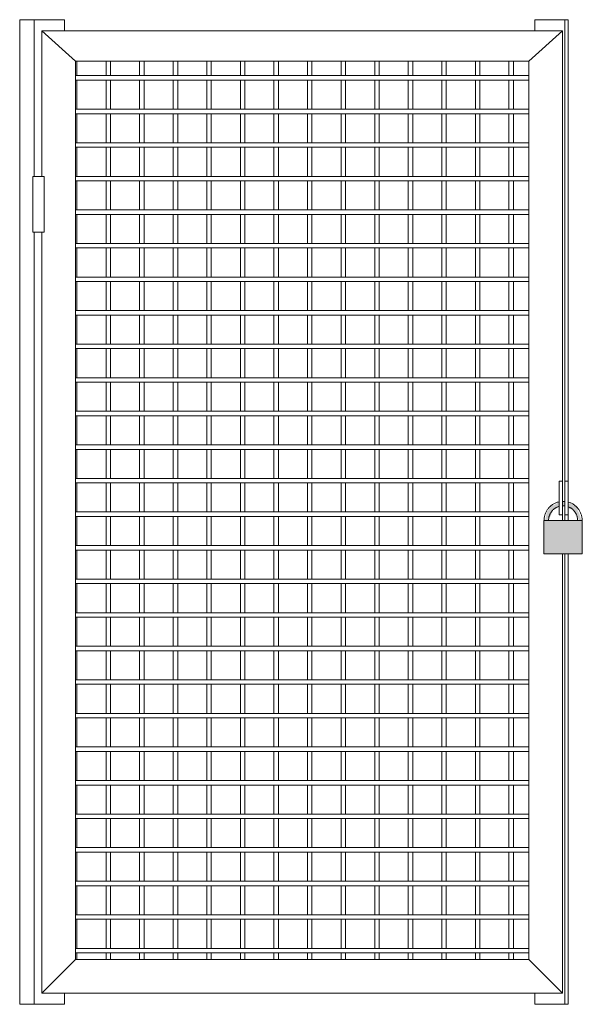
# Model space of a CAD drawing. Header units: metres. Extents: x -7.1 to 16.5, y -17.8 to 3.5.
# Tile 12 of 13: x 15.031 to 15.533, y 0.03 to 0.91. Entities that reach past the tile are written whole.
import ezdxf

# ---------------------------------------------------------------- set-up
doc = ezdxf.new("R2010")
doc.units = ezdxf.units.M
doc.layers.add('A-DOOR', color=7, linetype='Continuous', lineweight=5)

# ---------------------------------------------------------------- blocks, each defined once
blk = doc.blocks.new('PORTINHOLA PARA_1971258-P30')
at = {"layer": 'A-DOOR', "true_color": 0x7f7f7f}
h = blk.add_hatch(color=8, dxfattribs=at)
h.paths.add_polyline_path([(6.64356, 0.4625), (6.6458, 0.4625), (6.64607, 0.4625), (6.65038, 0.4719), (6.65544, 0.47455), (6.65544, 0.47837), (6.65402, 0.47811), (6.65098, 0.47615), (6.64705, 0.47452), (6.64705, 0.47308), (6.64454, 0.4702), (6.64307, 0.4625), (6.64356, 0.4625)])
h.paths.add_polyline_path([(6.67549, 0.4625), (6.67309, 0.4697), (6.67272, 0.46972), (6.67098, 0.47457), (6.66825, 0.47577), (6.66656, 0.47704), (6.66369, 0.47788), (6.66414, 0.4734), (6.66827, 0.47169), (6.66875, 0.47114), (6.67063, 0.46597), (6.67207, 0.4625), (6.67215, 0.46597), (6.6732, 0.4625), (6.67507, 0.4625)])
h.paths.add_polyline_path([(6.66069, 0.47483), (6.66035, 0.47895), (6.65844, 0.47921), (6.65852, 0.47527), (6.65907, 0.4755), (6.66035, 0.47497)])
at = {"layer": 'A-DOOR', "true_color": 0xffd600}
blk.add_hatch(color=40, dxfattribs=at).paths.add_polyline_path([(6.65844, 0.4325), (6.67622, 0.4325), (6.67607, 0.4625), (6.64199, 0.4625), (6.64199, 0.4325), (6.64464, 0.4325)])
at = {"layer": 'A-DOOR'}
for p, q in [((6.17359, 0.91), (6.18659, 0.91)), ((6.17359, 0.03), (6.17359, 0.91)), ((6.18659, 0.91), (6.21359, 0.91)), ((6.18659, 0.77), (6.18659, 0.91)), ((6.21359, 0.9), (6.21359, 0.91)), ((6.63369, 0.91), (6.66069, 0.91)), ((6.63369, 0.9), (6.63369, 0.91)), ((6.66069, 0.91), (6.66369, 0.91)), ((6.66069, 0.4975), (6.66069, 0.91)), ((6.66369, 0.4975), (6.66369, 0.91)), ((6.65844, 0.9), (6.19334, 0.9)), ((6.19334, 0.9), (6.22334, 0.873)), ((6.22334, 0.873), (6.19334, 0.9)), ((6.19334, 0.9), (6.19334, 0.77)), ((6.62844, 0.873), (6.65844, 0.9)), ((6.65844, 0.9), (6.62844, 0.873)), ((6.65844, 0.4975), (6.65844, 0.9)), ((6.22334, 0.873), (6.62844, 0.873)), ((6.22334, 0.07), (6.22334, 0.873)), ((6.22473, 0.85993), (6.22473, 0.87309)), ((6.25073, 0.873), (6.25073, 0.85993)), ((6.25473, 0.85993), (6.25473, 0.873)), ((6.28073, 0.873), (6.28073, 0.85993)), ((6.28473, 0.85993), (6.28473, 0.873)), ((6.31073, 0.873), (6.31073, 0.85993)), ((6.31473, 0.85993), (6.31473, 0.873)), ((6.34073, 0.873), (6.34073, 0.85993)), ((6.34473, 0.85993), (6.34473, 0.873)), ((6.37073, 0.873), (6.37073, 0.85993)), ((6.37473, 0.85993), (6.37473, 0.873)), ((6.40073, 0.873), (6.40073, 0.85973)), ((6.40473, 0.85973), (6.40473, 0.873)), ((6.43073, 0.873), (6.43073, 0.85973)), ((6.43473, 0.85973), (6.43473, 0.873)), ((6.46073, 0.873), (6.46073, 0.85973)), ((6.46473, 0.85985), (6.46473, 0.873)), ((6.49073, 0.873), (6.49073, 0.85986)), ((6.49473, 0.85986), (6.49473, 0.873)), ((6.52073, 0.873), (6.52073, 0.85987)), ((6.52473, 0.85987), (6.52473, 0.873)), ((6.55073, 0.873), (6.55073, 0.85989)), ((6.55473, 0.85989), (6.55473, 0.873)), ((6.58073, 0.873), (6.58073, 0.8599)), ((6.58473, 0.8599), (6.58473, 0.873)), ((6.61073, 0.873), (6.61073, 0.85991)), ((6.61473, 0.85991), (6.61473, 0.873)), ((6.62844, 0.873), (6.62844, 0.07)), ((6.62844, 0.86), (6.22334, 0.86)), ((6.22334, 0.856), (6.62844, 0.856)), ((6.22473, 0.82993), (6.22473, 0.85608)), ((6.25073, 0.85609), (6.25073, 0.82993)), ((6.25473, 0.82993), (6.25473, 0.85609)), ((6.28073, 0.85611), (6.28073, 0.82993)), ((6.28473, 0.82993), (6.28473, 0.85611)), ((6.31073, 0.85612), (6.31073, 0.82993)), ((6.31473, 0.82993), (6.31473, 0.85612)), ((6.34073, 0.85613), (6.34073, 0.82993)), ((6.34473, 0.82993), (6.34473, 0.85613)), ((6.37073, 0.85614), (6.37073, 0.82993)), ((6.37473, 0.82993), (6.37473, 0.85615)), ((6.40073, 0.85627), (6.40073, 0.82973)), ((6.40473, 0.82973), (6.40473, 0.85627)), ((6.43073, 0.85627), (6.43073, 0.82973)), ((6.43473, 0.82973), (6.43473, 0.85627)), ((6.46073, 0.85627), (6.46073, 0.82973)), ((6.46473, 0.82985), (6.46473, 0.85607)), ((6.49073, 0.85607), (6.49073, 0.82986)), ((6.49473, 0.82986), (6.49473, 0.85607)), ((6.52073, 0.85607), (6.52073, 0.82987)), ((6.52473, 0.82987), (6.52473, 0.85607)), ((6.55073, 0.85607), (6.55073, 0.82989)), ((6.55473, 0.82989), (6.55473, 0.85607)), ((6.58073, 0.85607), (6.58073, 0.8299)), ((6.58473, 0.8299), (6.58473, 0.85607)), ((6.61073, 0.85607), (6.61073, 0.82991)), ((6.61473, 0.82991), (6.61473, 0.85607)), ((6.62844, 0.83), (6.22334, 0.83)), ((6.22334, 0.826), (6.62844, 0.826)), ((6.22473, 0.79998), (6.22473, 0.82608)), ((6.25073, 0.82609), (6.25073, 0.79998)), ((6.25473, 0.79998), (6.25473, 0.82609)), ((6.28073, 0.82611), (6.28073, 0.79998)), ((6.28473, 0.79998), (6.28473, 0.82611)), ((6.31073, 0.82612), (6.31073, 0.79998)), ((6.31473, 0.79998), (6.31473, 0.82612)), ((6.34073, 0.82613), (6.34073, 0.79998)), ((6.34473, 0.79998), (6.34473, 0.82613)), ((6.37073, 0.82614), (6.37073, 0.79998)), ((6.37473, 0.79998), (6.37473, 0.82615)), ((6.40073, 0.82627), (6.40073, 0.79998)), ((6.40473, 0.79998), (6.40473, 0.82627)), ((6.43073, 0.82627), (6.43073, 0.79998)), ((6.43473, 0.79998), (6.43473, 0.82627)), ((6.46073, 0.82627), (6.46073, 0.79998)), ((6.46473, 0.79998), (6.46473, 0.82607)), ((6.49073, 0.82607), (6.49073, 0.79998)), ((6.49473, 0.79998), (6.49473, 0.82607)), ((6.52073, 0.82607), (6.52073, 0.79998)), ((6.52473, 0.79998), (6.52473, 0.82607)), ((6.55073, 0.82607), (6.55073, 0.79998)), ((6.55473, 0.79998), (6.55473, 0.82607)), ((6.58073, 0.82607), (6.58073, 0.79998)), ((6.58473, 0.79998), (6.58473, 0.82607)), ((6.61073, 0.82607), (6.61073, 0.79998)), ((6.61473, 0.79998), (6.61473, 0.82607)), ((6.62844, 0.8), (6.22334, 0.8)), ((6.22334, 0.796), (6.62844, 0.796)), ((6.22473, 0.76993), (6.22473, 0.79608)), ((6.25073, 0.79609), (6.25073, 0.76993)), ((6.25473, 0.76993), (6.25473, 0.79609)), ((6.28073, 0.79611), (6.28073, 0.76993)), ((6.28473, 0.76993), (6.28473, 0.79611)), ((6.31073, 0.79612), (6.31073, 0.76993)), ((6.31473, 0.76993), (6.31473, 0.79612)), ((6.34073, 0.79613), (6.34073, 0.76993)), ((6.34473, 0.76993), (6.34473, 0.79613)), ((6.37073, 0.79614), (6.37073, 0.76993)), ((6.37473, 0.76993), (6.37473, 0.79615)), ((6.40073, 0.79627), (6.40073, 0.76973)), ((6.40473, 0.76973), (6.40473, 0.79627)), ((6.43073, 0.79627), (6.43073, 0.76973)), ((6.43473, 0.76973), (6.43473, 0.79627)), ((6.46073, 0.79627), (6.46073, 0.76973)), ((6.46473, 0.76985), (6.46473, 0.79607)), ((6.49073, 0.79607), (6.49073, 0.76986)), ((6.49473, 0.76986), (6.49473, 0.79607)), ((6.52073, 0.79607), (6.52073, 0.76987)), ((6.52473, 0.76987), (6.52473, 0.79607)), ((6.55073, 0.79607), (6.55073, 0.76989)), ((6.55473, 0.76989), (6.55473, 0.79607)), ((6.58073, 0.79607), (6.58073, 0.7699)), ((6.58473, 0.7699), (6.58473, 0.79607)), ((6.61073, 0.79607), (6.61073, 0.76991)), ((6.61473, 0.76991), (6.61473, 0.79607)), ((6.18534, 0.77), (6.18534, 0.72)), ((6.19534, 0.72), (6.19534, 0.77)), ((6.62844, 0.77), (6.22334, 0.77)), ((6.22334, 0.766), (6.62844, 0.766)), ((6.22473, 0.73993), (6.22473, 0.76608)), ((6.25073, 0.76609), (6.25073, 0.73993)), ((6.25473, 0.73993), (6.25473, 0.76609)), ((6.28073, 0.76611), (6.28073, 0.73993)), ((6.28473, 0.73993), (6.28473, 0.76611)), ((6.31073, 0.76612), (6.31073, 0.73993)), ((6.31473, 0.73993), (6.31473, 0.76612)), ((6.34073, 0.76613), (6.34073, 0.73993)), ((6.34473, 0.73993), (6.34473, 0.76613)), ((6.37073, 0.76614), (6.37073, 0.73993)), ((6.37473, 0.73993), (6.37473, 0.76615)), ((6.40073, 0.76627), (6.40073, 0.73973)), ((6.40473, 0.73973), (6.40473, 0.76627)), ((6.43073, 0.76627), (6.43073, 0.73973)), ((6.43473, 0.73973), (6.43473, 0.76627)), ((6.46073, 0.76627), (6.46073, 0.73973)), ((6.46473, 0.73985), (6.46473, 0.76607)), ((6.49073, 0.76607), (6.49073, 0.73986)), ((6.49473, 0.73986), (6.49473, 0.76607)), ((6.52073, 0.76607), (6.52073, 0.73987)), ((6.52473, 0.73987), (6.52473, 0.76607)), ((6.55073, 0.76607), (6.55073, 0.73989)), ((6.55473, 0.73989), (6.55473, 0.76607)), ((6.58073, 0.76607), (6.58073, 0.7399)), ((6.58473, 0.7399), (6.58473, 0.76607)), ((6.61073, 0.76607), (6.61073, 0.73991)), ((6.61473, 0.73991), (6.61473, 0.76607)), ((6.62844, 0.74), (6.22334, 0.74)), ((6.22334, 0.736), (6.62844, 0.736)), ((6.22473, 0.70993), (6.22473, 0.73608)), ((6.25073, 0.73609), (6.25073, 0.70993)), ((6.25473, 0.70993), (6.25473, 0.73609)), ((6.28073, 0.73611), (6.28073, 0.70993)), ((6.28473, 0.70993), (6.28473, 0.73611)), ((6.31073, 0.73612), (6.31073, 0.70993)), ((6.31473, 0.70993), (6.31473, 0.73612)), ((6.34073, 0.73613), (6.34073, 0.70993)), ((6.34473, 0.70993), (6.34473, 0.73613)), ((6.37073, 0.73614), (6.37073, 0.70993)), ((6.37473, 0.70993), (6.37473, 0.73615)), ((6.40073, 0.73627), (6.40073, 0.70973)), ((6.40473, 0.70973), (6.40473, 0.73627)), ((6.43073, 0.73627), (6.43073, 0.70973)), ((6.43473, 0.70973), (6.43473, 0.73627)), ((6.46073, 0.73627), (6.46073, 0.70973)), ((6.46473, 0.70985), (6.46473, 0.73607)), ((6.49073, 0.73607), (6.49073, 0.70986)), ((6.49473, 0.70986), (6.49473, 0.73607)), ((6.52073, 0.73607), (6.52073, 0.70987)), ((6.52473, 0.70987), (6.52473, 0.73607)), ((6.55073, 0.73607), (6.55073, 0.70989)), ((6.55473, 0.70989), (6.55473, 0.73607)), ((6.58073, 0.73607), (6.58073, 0.7099)), ((6.58473, 0.7099), (6.58473, 0.73607)), ((6.61073, 0.73607), (6.61073, 0.70991)), ((6.61473, 0.70991), (6.61473, 0.73607)), ((6.18659, 0.03), (6.18659, 0.72)), ((6.19334, 0.72), (6.19334, 0.04)), ((6.62844, 0.71), (6.22334, 0.71)), ((6.22334, 0.706), (6.62844, 0.706)), ((6.22473, 0.67993), (6.22473, 0.70608)), ((6.25073, 0.70609), (6.25073, 0.67993)), ((6.25473, 0.67993), (6.25473, 0.70609)), ((6.28073, 0.70611), (6.28073, 0.67993)), ((6.28473, 0.67993), (6.28473, 0.70611)), ((6.31073, 0.70612), (6.31073, 0.67993)), ((6.31473, 0.67993), (6.31473, 0.70612)), ((6.34073, 0.70613), (6.34073, 0.67993)), ((6.34473, 0.67993), (6.34473, 0.70613)), ((6.37073, 0.70614), (6.37073, 0.67993)), ((6.37473, 0.67993), (6.37473, 0.70615)), ((6.40073, 0.70627), (6.40073, 0.67973)), ((6.40473, 0.67973), (6.40473, 0.70627)), ((6.43073, 0.70627), (6.43073, 0.67973)), ((6.43473, 0.67973), (6.43473, 0.70627)), ((6.46073, 0.70627), (6.46073, 0.67973)), ((6.46473, 0.67985), (6.46473, 0.70607)), ((6.49073, 0.70607), (6.49073, 0.67986)), ((6.49473, 0.67986), (6.49473, 0.70607)), ((6.52073, 0.70607), (6.52073, 0.67987)), ((6.52473, 0.67987), (6.52473, 0.70607)), ((6.55073, 0.70607), (6.55073, 0.67989)), ((6.55473, 0.67989), (6.55473, 0.70607)), ((6.58073, 0.70607), (6.58073, 0.6799)), ((6.58473, 0.6799), (6.58473, 0.70607)), ((6.61073, 0.70607), (6.61073, 0.67991)), ((6.61473, 0.67991), (6.61473, 0.70607)), ((6.62844, 0.68), (6.22334, 0.68)), ((6.22334, 0.676), (6.62844, 0.676)), ((6.22473, 0.64993), (6.22473, 0.67608)), ((6.25073, 0.67609), (6.25073, 0.64993)), ((6.25473, 0.64993), (6.25473, 0.67609)), ((6.28073, 0.67611), (6.28073, 0.64993)), ((6.28473, 0.64993), (6.28473, 0.67611)), ((6.31073, 0.67612), (6.31073, 0.64993)), ((6.31473, 0.64993), (6.31473, 0.67612)), ((6.34073, 0.67613), (6.34073, 0.64993)), ((6.34473, 0.64993), (6.34473, 0.67613)), ((6.37073, 0.67614), (6.37073, 0.64993)), ((6.37473, 0.64993), (6.37473, 0.67615)), ((6.40073, 0.67627), (6.40073, 0.64973)), ((6.40473, 0.64973), (6.40473, 0.67627)), ((6.43073, 0.67627), (6.43073, 0.64973)), ((6.43473, 0.64973), (6.43473, 0.67627)), ((6.46073, 0.67627), (6.46073, 0.64973)), ((6.46473, 0.64985), (6.46473, 0.67607)), ((6.49073, 0.67607), (6.49073, 0.64986)), ((6.49473, 0.64986), (6.49473, 0.67607)), ((6.52073, 0.67607), (6.52073, 0.64987)), ((6.52473, 0.64987), (6.52473, 0.67607)), ((6.55073, 0.67607), (6.55073, 0.64989)), ((6.55473, 0.64989), (6.55473, 0.67607)), ((6.58073, 0.67607), (6.58073, 0.6499)), ((6.58473, 0.6499), (6.58473, 0.67607)), ((6.61073, 0.67607), (6.61073, 0.64991)), ((6.61473, 0.64991), (6.61473, 0.67607)), ((6.62844, 0.65), (6.22334, 0.65)), ((6.22334, 0.646), (6.62844, 0.646)), ((6.22473, 0.61993), (6.22473, 0.64608)), ((6.25073, 0.64609), (6.25073, 0.61993)), ((6.25473, 0.61993), (6.25473, 0.64609)), ((6.28073, 0.64611), (6.28073, 0.61993)), ((6.28473, 0.61993), (6.28473, 0.64611)), ((6.31073, 0.64612), (6.31073, 0.61993)), ((6.31473, 0.61993), (6.31473, 0.64612)), ((6.34073, 0.64613), (6.34073, 0.61993)), ((6.34473, 0.61993), (6.34473, 0.64613)), ((6.37073, 0.64614), (6.37073, 0.61993)), ((6.37473, 0.61993), (6.37473, 0.64615)), ((6.40073, 0.64627), (6.40073, 0.61973)), ((6.40473, 0.61973), (6.40473, 0.64627)), ((6.43073, 0.64627), (6.43073, 0.61973)), ((6.43473, 0.61973), (6.43473, 0.64627)), ((6.46073, 0.64627), (6.46073, 0.61973)), ((6.46473, 0.61985), (6.46473, 0.64607)), ((6.49073, 0.64607), (6.49073, 0.61986)), ((6.49473, 0.61986), (6.49473, 0.64607)), ((6.52073, 0.64607), (6.52073, 0.61987)), ((6.52473, 0.61987), (6.52473, 0.64607)), ((6.55073, 0.64607), (6.55073, 0.61989)), ((6.55473, 0.61989), (6.55473, 0.64607)), ((6.58073, 0.64607), (6.58073, 0.6199)), ((6.58473, 0.6199), (6.58473, 0.64607)), ((6.61073, 0.64607), (6.61073, 0.61991)), ((6.61473, 0.61991), (6.61473, 0.64607)), ((6.62844, 0.62), (6.22334, 0.62)), ((6.22334, 0.616), (6.62844, 0.616)), ((6.22473, 0.58993), (6.22473, 0.61608)), ((6.25073, 0.61609), (6.25073, 0.58993)), ((6.25473, 0.58993), (6.25473, 0.61609)), ((6.28073, 0.61611), (6.28073, 0.58993)), ((6.28473, 0.58993), (6.28473, 0.61611)), ((6.31073, 0.61612), (6.31073, 0.58993)), ((6.31473, 0.58993), (6.31473, 0.61612)), ((6.34073, 0.61613), (6.34073, 0.58993)), ((6.34473, 0.58993), (6.34473, 0.61613)), ((6.37073, 0.61614), (6.37073, 0.58993)), ((6.37473, 0.58993), (6.37473, 0.61615)), ((6.40073, 0.61627), (6.40073, 0.58973)), ((6.40473, 0.58973), (6.40473, 0.61627)), ((6.43073, 0.61627), (6.43073, 0.58973)), ((6.43473, 0.58973), (6.43473, 0.61627)), ((6.46073, 0.61627), (6.46073, 0.58973)), ((6.46473, 0.58985), (6.46473, 0.61607)), ((6.49073, 0.61607), (6.49073, 0.58986)), ((6.49473, 0.58986), (6.49473, 0.61607)), ((6.52073, 0.61607), (6.52073, 0.58987)), ((6.52473, 0.58987), (6.52473, 0.61607)), ((6.55073, 0.61607), (6.55073, 0.58989)), ((6.55473, 0.58989), (6.55473, 0.61607)), ((6.58073, 0.61607), (6.58073, 0.5899)), ((6.58473, 0.5899), (6.58473, 0.61607)), ((6.61073, 0.61607), (6.61073, 0.58991)), ((6.61473, 0.58991), (6.61473, 0.61607)), ((6.62844, 0.59), (6.22334, 0.59)), ((6.22334, 0.586), (6.62844, 0.586)), ((6.22473, 0.55993), (6.22473, 0.58608)), ((6.25073, 0.58609), (6.25073, 0.55993)), ((6.25473, 0.55993), (6.25473, 0.58609)), ((6.28073, 0.58611), (6.28073, 0.55993)), ((6.28473, 0.55993), (6.28473, 0.58611)), ((6.31073, 0.58612), (6.31073, 0.55993)), ((6.31473, 0.55993), (6.31473, 0.58612)), ((6.34073, 0.58613), (6.34073, 0.55993)), ((6.34473, 0.55993), (6.34473, 0.58613)), ((6.37073, 0.58614), (6.37073, 0.55993)), ((6.37473, 0.55993), (6.37473, 0.58615)), ((6.40073, 0.58627), (6.40073, 0.55973)), ((6.40473, 0.55973), (6.40473, 0.58627)), ((6.43073, 0.58627), (6.43073, 0.55973)), ((6.43473, 0.55973), (6.43473, 0.58627)), ((6.46073, 0.58627), (6.46073, 0.55973)), ((6.46473, 0.55985), (6.46473, 0.58607)), ((6.49073, 0.58607), (6.49073, 0.55986)), ((6.49473, 0.55986), (6.49473, 0.58607)), ((6.52073, 0.58607), (6.52073, 0.55987)), ((6.52473, 0.55987), (6.52473, 0.58607)), ((6.55073, 0.58607), (6.55073, 0.55989)), ((6.55473, 0.55989), (6.55473, 0.58607)), ((6.58073, 0.58607), (6.58073, 0.5599)), ((6.58473, 0.5599), (6.58473, 0.58607)), ((6.61073, 0.58607), (6.61073, 0.55991)), ((6.61473, 0.55991), (6.61473, 0.58607)), ((6.62844, 0.56), (6.22334, 0.56)), ((6.22334, 0.556), (6.62844, 0.556)), ((6.22473, 0.52993), (6.22473, 0.55608)), ((6.25073, 0.55609), (6.25073, 0.52993)), ((6.25473, 0.52993), (6.25473, 0.55609)), ((6.28073, 0.55611), (6.28073, 0.52993)), ((6.28473, 0.52993), (6.28473, 0.55611)), ((6.31073, 0.55612), (6.31073, 0.52993)), ((6.31473, 0.52993), (6.31473, 0.55612)), ((6.34073, 0.55613), (6.34073, 0.52993)), ((6.34473, 0.52993), (6.34473, 0.55613)), ((6.37073, 0.55614), (6.37073, 0.52993)), ((6.37473, 0.52993), (6.37473, 0.55615)), ((6.40073, 0.55627), (6.40073, 0.52973)), ((6.40473, 0.52973), (6.40473, 0.55627)), ((6.43073, 0.55627), (6.43073, 0.52973)), ((6.43473, 0.52973), (6.43473, 0.55627)), ((6.46073, 0.55627), (6.46073, 0.52973)), ((6.46473, 0.52985), (6.46473, 0.55607)), ((6.49073, 0.55607), (6.49073, 0.52986)), ((6.49473, 0.52986), (6.49473, 0.55607)), ((6.52073, 0.55607), (6.52073, 0.52987)), ((6.52473, 0.52987), (6.52473, 0.55607)), ((6.55073, 0.55607), (6.55073, 0.52989)), ((6.55473, 0.52989), (6.55473, 0.55607)), ((6.58073, 0.55607), (6.58073, 0.5299)), ((6.58473, 0.5299), (6.58473, 0.55607)), ((6.61073, 0.55607), (6.61073, 0.52991)), ((6.61473, 0.52991), (6.61473, 0.55607)), ((6.62844, 0.53), (6.22334, 0.53)), ((6.22334, 0.526), (6.62844, 0.526)), ((6.22473, 0.49993), (6.22473, 0.52608)), ((6.25073, 0.52609), (6.25073, 0.49993)), ((6.25473, 0.49993), (6.25473, 0.52609)), ((6.28073, 0.52611), (6.28073, 0.49993)), ((6.28473, 0.49993), (6.28473, 0.52611)), ((6.31073, 0.52612), (6.31073, 0.49993)), ((6.31473, 0.49993), (6.31473, 0.52612)), ((6.34073, 0.52613), (6.34073, 0.49993)), ((6.34473, 0.49993), (6.34473, 0.52613)), ((6.37073, 0.52614), (6.37073, 0.49993)), ((6.37473, 0.49993), (6.37473, 0.52615)), ((6.40073, 0.52627), (6.40073, 0.49973)), ((6.40473, 0.49973), (6.40473, 0.52627)), ((6.43073, 0.52627), (6.43073, 0.49973)), ((6.43473, 0.49973), (6.43473, 0.52627)), ((6.46073, 0.52627), (6.46073, 0.49973)), ((6.46473, 0.49985), (6.46473, 0.52607)), ((6.49073, 0.52607), (6.49073, 0.49986)), ((6.49473, 0.49986), (6.49473, 0.52607)), ((6.52073, 0.52607), (6.52073, 0.49987)), ((6.52473, 0.49987), (6.52473, 0.52607)), ((6.55073, 0.52607), (6.55073, 0.49989)), ((6.55473, 0.49989), (6.55473, 0.52607)), ((6.58073, 0.52607), (6.58073, 0.4999)), ((6.58473, 0.4999), (6.58473, 0.52607)), ((6.61073, 0.52607), (6.61073, 0.49991)), ((6.61473, 0.49991), (6.61473, 0.52607)), ((6.62844, 0.5), (6.22334, 0.5)), ((6.22334, 0.496), (6.62844, 0.496)), ((6.22473, 0.46993), (6.22473, 0.49608)), ((6.25073, 0.49609), (6.25073, 0.46993)), ((6.25473, 0.46993), (6.25473, 0.49609)), ((6.28073, 0.49611), (6.28073, 0.46993)), ((6.28473, 0.46993), (6.28473, 0.49611)), ((6.31073, 0.49612), (6.31073, 0.46993)), ((6.31473, 0.46993), (6.31473, 0.49612)), ((6.34073, 0.49613), (6.34073, 0.46993)), ((6.34473, 0.46993), (6.34473, 0.49613)), ((6.37073, 0.49614), (6.37073, 0.46993)), ((6.37473, 0.46993), (6.37473, 0.49615)), ((6.40073, 0.49627), (6.40073, 0.46973)), ((6.40473, 0.46973), (6.40473, 0.49627)), ((6.43073, 0.49627), (6.43073, 0.46973)), ((6.43473, 0.46973), (6.43473, 0.49627)), ((6.46073, 0.49627), (6.46073, 0.46973)), ((6.46473, 0.46985), (6.46473, 0.49607)), ((6.49073, 0.49607), (6.49073, 0.46986)), ((6.49473, 0.46986), (6.49473, 0.49607)), ((6.52073, 0.49607), (6.52073, 0.46987)), ((6.52473, 0.46987), (6.52473, 0.49607)), ((6.55073, 0.49607), (6.55073, 0.46989)), ((6.55473, 0.46989), (6.55473, 0.49607)), ((6.58073, 0.49607), (6.58073, 0.4699)), ((6.58473, 0.4699), (6.58473, 0.49607)), ((6.61073, 0.49607), (6.61073, 0.46991)), ((6.61473, 0.46991), (6.61473, 0.49607)), ((6.65544, 0.4675), (6.65544, 0.4975)), ((6.65544, 0.4975), (6.65844, 0.4975)), ((6.65844, 0.4975), (6.65844, 0.4675)), ((6.66069, 0.4675), (6.66069, 0.4975)), ((6.66069, 0.4975), (6.66369, 0.4975)), ((6.66369, 0.4975), (6.66369, 0.4675)), ((6.62844, 0.47), (6.22334, 0.47)), ((6.65844, 0.4675), (6.65544, 0.4675)), ((6.65844, 0.4625), (6.65844, 0.4675)), ((6.66369, 0.4675), (6.66069, 0.4675)), ((6.66069, 0.4625), (6.66069, 0.4675)), ((6.66369, 0.4625), (6.66369, 0.4675)), ((6.22334, 0.466), (6.62844, 0.466)), ((6.22473, 0.43993), (6.22473, 0.46608)), ((6.25073, 0.46609), (6.25073, 0.43993)), ((6.25473, 0.43993), (6.25473, 0.46609)), ((6.28073, 0.46611), (6.28073, 0.43993)), ((6.28473, 0.43993), (6.28473, 0.46611)), ((6.31073, 0.46612), (6.31073, 0.43993)), ((6.31473, 0.43993), (6.31473, 0.46612)), ((6.34073, 0.46613), (6.34073, 0.43993)), ((6.34473, 0.43993), (6.34473, 0.46613)), ((6.37073, 0.46614), (6.37073, 0.43993)), ((6.37473, 0.43993), (6.37473, 0.46615)), ((6.40073, 0.46627), (6.40073, 0.43973)), ((6.40473, 0.43973), (6.40473, 0.46627)), ((6.43073, 0.46627), (6.43073, 0.43973)), ((6.43473, 0.43973), (6.43473, 0.46627)), ((6.46073, 0.46627), (6.46073, 0.43973)), ((6.46473, 0.43985), (6.46473, 0.46607)), ((6.49073, 0.46607), (6.49073, 0.43986)), ((6.49473, 0.43986), (6.49473, 0.46607)), ((6.52073, 0.46607), (6.52073, 0.43987)), ((6.52473, 0.43987), (6.52473, 0.46607)), ((6.55073, 0.46607), (6.55073, 0.43989)), ((6.55473, 0.43989), (6.55473, 0.46607)), ((6.58073, 0.46607), (6.58073, 0.4399)), ((6.58473, 0.4399), (6.58473, 0.46607)), ((6.61073, 0.46607), (6.61073, 0.43991)), ((6.61473, 0.43991), (6.61473, 0.46607)), ((6.64199, 0.4325), (6.64199, 0.4625)), ((6.67622, 0.4625), (6.67622, 0.4325)), ((6.62844, 0.44), (6.22334, 0.44)), ((6.22334, 0.436), (6.62844, 0.436)), ((6.22473, 0.40993), (6.22473, 0.43608)), ((6.25073, 0.43609), (6.25073, 0.40993)), ((6.25473, 0.40993), (6.25473, 0.43609)), ((6.28073, 0.43611), (6.28073, 0.40993)), ((6.28473, 0.40993), (6.28473, 0.43611)), ((6.31073, 0.43612), (6.31073, 0.40993)), ((6.31473, 0.40993), (6.31473, 0.43612)), ((6.34073, 0.43613), (6.34073, 0.40993)), ((6.34473, 0.40993), (6.34473, 0.43613)), ((6.37073, 0.43614), (6.37073, 0.40993)), ((6.37473, 0.40993), (6.37473, 0.43615)), ((6.40073, 0.43627), (6.40073, 0.40973)), ((6.40473, 0.40973), (6.40473, 0.43627)), ((6.43073, 0.43627), (6.43073, 0.40973)), ((6.43473, 0.40973), (6.43473, 0.43627)), ((6.46073, 0.43627), (6.46073, 0.40973)), ((6.46473, 0.40985), (6.46473, 0.43607)), ((6.49073, 0.43607), (6.49073, 0.40986)), ((6.49473, 0.40986), (6.49473, 0.43607)), ((6.52073, 0.43607), (6.52073, 0.40987)), ((6.52473, 0.40987), (6.52473, 0.43607)), ((6.55073, 0.43607), (6.55073, 0.40989)), ((6.55473, 0.40989), (6.55473, 0.43607)), ((6.58073, 0.43607), (6.58073, 0.4099)), ((6.58473, 0.4099), (6.58473, 0.43607)), ((6.61073, 0.43607), (6.61073, 0.40991)), ((6.61473, 0.40991), (6.61473, 0.43607)), ((6.65844, 0.04), (6.65844, 0.4325)), ((6.66069, 0.03), (6.66069, 0.4325)), ((6.66369, 0.03), (6.66369, 0.4325)), ((6.62844, 0.41), (6.22334, 0.41)), ((6.22334, 0.406), (6.62844, 0.406)), ((6.22473, 0.37993), (6.22473, 0.40608)), ((6.25073, 0.40609), (6.25073, 0.37993)), ((6.25473, 0.37993), (6.25473, 0.40609)), ((6.28073, 0.40611), (6.28073, 0.37993)), ((6.28473, 0.37993), (6.28473, 0.40611)), ((6.31073, 0.40612), (6.31073, 0.37993)), ((6.31473, 0.37993), (6.31473, 0.40612)), ((6.34073, 0.40613), (6.34073, 0.37993)), ((6.34473, 0.37993), (6.34473, 0.40613)), ((6.37073, 0.40614), (6.37073, 0.37993)), ((6.37473, 0.37993), (6.37473, 0.40615)), ((6.40073, 0.40627), (6.40073, 0.37973)), ((6.40473, 0.37973), (6.40473, 0.40627)), ((6.43073, 0.40627), (6.43073, 0.37973)), ((6.43473, 0.37973), (6.43473, 0.40627)), ((6.46073, 0.40627), (6.46073, 0.37973)), ((6.46473, 0.37985), (6.46473, 0.40607)), ((6.49073, 0.40607), (6.49073, 0.37986)), ((6.49473, 0.37986), (6.49473, 0.40607)), ((6.52073, 0.40607), (6.52073, 0.37987)), ((6.52473, 0.37987), (6.52473, 0.40607)), ((6.55073, 0.40607), (6.55073, 0.37989)), ((6.55473, 0.37989), (6.55473, 0.40607)), ((6.58073, 0.40607), (6.58073, 0.3799)), ((6.58473, 0.3799), (6.58473, 0.40607)), ((6.61073, 0.40607), (6.61073, 0.37991)), ((6.61473, 0.37991), (6.61473, 0.40607)), ((6.62844, 0.38), (6.22334, 0.38)), ((6.22334, 0.376), (6.62844, 0.376)), ((6.22473, 0.34993), (6.22473, 0.37608)), ((6.25073, 0.37609), (6.25073, 0.34993)), ((6.25473, 0.34993), (6.25473, 0.37609)), ((6.28073, 0.37611), (6.28073, 0.34993)), ((6.28473, 0.34993), (6.28473, 0.37611)), ((6.31073, 0.37612), (6.31073, 0.34993)), ((6.31473, 0.34993), (6.31473, 0.37612)), ((6.34073, 0.37613), (6.34073, 0.34993)), ((6.34473, 0.34993), (6.34473, 0.37613)), ((6.37073, 0.37614), (6.37073, 0.34993)), ((6.37473, 0.34993), (6.37473, 0.37615)), ((6.40073, 0.37627), (6.40073, 0.34973)), ((6.40473, 0.34973), (6.40473, 0.37627)), ((6.43073, 0.37627), (6.43073, 0.34973)), ((6.43473, 0.34973), (6.43473, 0.37627)), ((6.46073, 0.37627), (6.46073, 0.34973)), ((6.46473, 0.34985), (6.46473, 0.37607)), ((6.49073, 0.37607), (6.49073, 0.34986)), ((6.49473, 0.34986), (6.49473, 0.37607)), ((6.52073, 0.37607), (6.52073, 0.34987)), ((6.52473, 0.34987), (6.52473, 0.37607)), ((6.55073, 0.37607), (6.55073, 0.34989)), ((6.55473, 0.34989), (6.55473, 0.37607)), ((6.58073, 0.37607), (6.58073, 0.3499)), ((6.58473, 0.3499), (6.58473, 0.37607)), ((6.61073, 0.37607), (6.61073, 0.34991)), ((6.61473, 0.34991), (6.61473, 0.37607)), ((6.62844, 0.35), (6.22334, 0.35)), ((6.22334, 0.346), (6.62844, 0.346)), ((6.22473, 0.31993), (6.22473, 0.34586)), ((6.25073, 0.34609), (6.25073, 0.31993)), ((6.25473, 0.31993), (6.25473, 0.34609)), ((6.28073, 0.34611), (6.28073, 0.31993)), ((6.28473, 0.31993), (6.28473, 0.34611)), ((6.31073, 0.34612), (6.31073, 0.31993)), ((6.31473, 0.31993), (6.31473, 0.34612)), ((6.34073, 0.34613), (6.34073, 0.31993)), ((6.34473, 0.31993), (6.34473, 0.34613)), ((6.37073, 0.34614), (6.37073, 0.31993)), ((6.37473, 0.31993), (6.37473, 0.34615)), ((6.40073, 0.34627), (6.40073, 0.31973)), ((6.40473, 0.31973), (6.40473, 0.34627)), ((6.43073, 0.34627), (6.43073, 0.31973)), ((6.43473, 0.31973), (6.43473, 0.34627)), ((6.46073, 0.34627), (6.46073, 0.31973)), ((6.46473, 0.31985), (6.46473, 0.34607)), ((6.49073, 0.34607), (6.49073, 0.31986)), ((6.49473, 0.31986), (6.49473, 0.34607)), ((6.52073, 0.34607), (6.52073, 0.31987)), ((6.52473, 0.31987), (6.52473, 0.34607)), ((6.55073, 0.34607), (6.55073, 0.31989)), ((6.55473, 0.31989), (6.55473, 0.34607)), ((6.58073, 0.34607), (6.58073, 0.3199)), ((6.58473, 0.3199), (6.58473, 0.34607)), ((6.61073, 0.34607), (6.61073, 0.31991)), ((6.61473, 0.31991), (6.61473, 0.34607)), ((6.62844, 0.32), (6.22334, 0.32)), ((6.22334, 0.316), (6.62844, 0.316)), ((6.22473, 0.28993), (6.22473, 0.31608)), ((6.25073, 0.31609), (6.25073, 0.28993)), ((6.25473, 0.28993), (6.25473, 0.31609)), ((6.28073, 0.31611), (6.28073, 0.28993)), ((6.28473, 0.28993), (6.28473, 0.31611)), ((6.31073, 0.31612), (6.31073, 0.28993)), ((6.31473, 0.28993), (6.31473, 0.31612)), ((6.34073, 0.31613), (6.34073, 0.28993)), ((6.34473, 0.28993), (6.34473, 0.31613)), ((6.37073, 0.31614), (6.37073, 0.28993)), ((6.37473, 0.28993), (6.37473, 0.31615)), ((6.40073, 0.31627), (6.40073, 0.28973)), ((6.40473, 0.28973), (6.40473, 0.31627)), ((6.43073, 0.31627), (6.43073, 0.28973)), ((6.43473, 0.28973), (6.43473, 0.31627)), ((6.46073, 0.31627), (6.46073, 0.28973)), ((6.46473, 0.28985), (6.46473, 0.31607)), ((6.49073, 0.31607), (6.49073, 0.28986)), ((6.49473, 0.28986), (6.49473, 0.31607)), ((6.52073, 0.31607), (6.52073, 0.28987)), ((6.52473, 0.28987), (6.52473, 0.31607)), ((6.55073, 0.31607), (6.55073, 0.28989)), ((6.55473, 0.28989), (6.55473, 0.31607)), ((6.58073, 0.31607), (6.58073, 0.2899)), ((6.58473, 0.2899), (6.58473, 0.31607)), ((6.61073, 0.31607), (6.61073, 0.28991)), ((6.61473, 0.28991), (6.61473, 0.31607)), ((6.62844, 0.29), (6.22334, 0.29)), ((6.22334, 0.286), (6.62844, 0.286)), ((6.22473, 0.25993), (6.22473, 0.28608)), ((6.25073, 0.28609), (6.25073, 0.25993)), ((6.25473, 0.25993), (6.25473, 0.28609)), ((6.28073, 0.28611), (6.28073, 0.25993)), ((6.28473, 0.25993), (6.28473, 0.28611)), ((6.31073, 0.28612), (6.31073, 0.25993)), ((6.31473, 0.25993), (6.31473, 0.28612)), ((6.34073, 0.28613), (6.34073, 0.25993)), ((6.34473, 0.25993), (6.34473, 0.28613)), ((6.37073, 0.28614), (6.37073, 0.25993)), ((6.37473, 0.25993), (6.37473, 0.28615)), ((6.40073, 0.28627), (6.40073, 0.25973)), ((6.40473, 0.25973), (6.40473, 0.28627)), ((6.43073, 0.28627), (6.43073, 0.25973)), ((6.43473, 0.25973), (6.43473, 0.28627)), ((6.46073, 0.28627), (6.46073, 0.25973)), ((6.46473, 0.25985), (6.46473, 0.28607)), ((6.49073, 0.28607), (6.49073, 0.25986)), ((6.49473, 0.25986), (6.49473, 0.28607)), ((6.52073, 0.28607), (6.52073, 0.25987)), ((6.52473, 0.25987), (6.52473, 0.28607)), ((6.55073, 0.28607), (6.55073, 0.25989)), ((6.55473, 0.25989), (6.55473, 0.28607)), ((6.58073, 0.28607), (6.58073, 0.2599)), ((6.58473, 0.2599), (6.58473, 0.28607)), ((6.61073, 0.28607), (6.61073, 0.25991)), ((6.61473, 0.25991), (6.61473, 0.28607)), ((6.62844, 0.26), (6.22334, 0.26)), ((6.22334, 0.256), (6.62844, 0.256)), ((6.22473, 0.22993), (6.22473, 0.25608)), ((6.25073, 0.25609), (6.25073, 0.22993)), ((6.25473, 0.22993), (6.25473, 0.25609)), ((6.28073, 0.25611), (6.28073, 0.22993)), ((6.28473, 0.22993), (6.28473, 0.25611)), ((6.31073, 0.25612), (6.31073, 0.22993)), ((6.31473, 0.22993), (6.31473, 0.25612)), ((6.34073, 0.25613), (6.34073, 0.22993)), ((6.34473, 0.22993), (6.34473, 0.25613)), ((6.37073, 0.25614), (6.37073, 0.22993)), ((6.37473, 0.22993), (6.37473, 0.25615)), ((6.40073, 0.25627), (6.40073, 0.22973)), ((6.40473, 0.22973), (6.40473, 0.25627)), ((6.43073, 0.25627), (6.43073, 0.22973)), ((6.43473, 0.22973), (6.43473, 0.25627)), ((6.46073, 0.25627), (6.46073, 0.22973)), ((6.46473, 0.22985), (6.46473, 0.25607)), ((6.49073, 0.25607), (6.49073, 0.22986)), ((6.49473, 0.22986), (6.49473, 0.25607)), ((6.52073, 0.25607), (6.52073, 0.22987)), ((6.52473, 0.22987), (6.52473, 0.25607)), ((6.55073, 0.25607), (6.55073, 0.22989)), ((6.55473, 0.22989), (6.55473, 0.25607)), ((6.58073, 0.25607), (6.58073, 0.2299)), ((6.58473, 0.2299), (6.58473, 0.25607)), ((6.61073, 0.25607), (6.61073, 0.22991)), ((6.61473, 0.22991), (6.61473, 0.25607)), ((6.62844, 0.23), (6.22334, 0.23)), ((6.22334, 0.226), (6.62844, 0.226)), ((6.22473, 0.19993), (6.22473, 0.22608)), ((6.25073, 0.22609), (6.25073, 0.19993)), ((6.25473, 0.19993), (6.25473, 0.22609)), ((6.28073, 0.22611), (6.28073, 0.19993)), ((6.28473, 0.19993), (6.28473, 0.22611)), ((6.31073, 0.22612), (6.31073, 0.19993)), ((6.31473, 0.19993), (6.31473, 0.22612)), ((6.34073, 0.22613), (6.34073, 0.19993)), ((6.34473, 0.19993), (6.34473, 0.22613)), ((6.37073, 0.22614), (6.37073, 0.19993)), ((6.37473, 0.19993), (6.37473, 0.22615)), ((6.40073, 0.22627), (6.40073, 0.19973)), ((6.40473, 0.19973), (6.40473, 0.22627)), ((6.43073, 0.22627), (6.43073, 0.19973)), ((6.43473, 0.19973), (6.43473, 0.22627)), ((6.46073, 0.22627), (6.46073, 0.19973)), ((6.46473, 0.19985), (6.46473, 0.22607)), ((6.49073, 0.22607), (6.49073, 0.19986)), ((6.49473, 0.19986), (6.49473, 0.22607)), ((6.52073, 0.22607), (6.52073, 0.19987)), ((6.52473, 0.19987), (6.52473, 0.22607)), ((6.55073, 0.22607), (6.55073, 0.19989)), ((6.55473, 0.19989), (6.55473, 0.22607)), ((6.58073, 0.22607), (6.58073, 0.1999)), ((6.58473, 0.1999), (6.58473, 0.22607)), ((6.61073, 0.22607), (6.61073, 0.19991)), ((6.61473, 0.19991), (6.61473, 0.22607)), ((6.62844, 0.2), (6.22334, 0.2)), ((6.22334, 0.196), (6.62844, 0.196)), ((6.22473, 0.16993), (6.22473, 0.19608)), ((6.25073, 0.19609), (6.25073, 0.16993)), ((6.25473, 0.16993), (6.25473, 0.19609)), ((6.28073, 0.19611), (6.28073, 0.16993)), ((6.28473, 0.16993), (6.28473, 0.19611)), ((6.31073, 0.19612), (6.31073, 0.16993)), ((6.31473, 0.16993), (6.31473, 0.19612)), ((6.34073, 0.19613), (6.34073, 0.16993)), ((6.34473, 0.16993), (6.34473, 0.19613)), ((6.37073, 0.19614), (6.37073, 0.16993)), ((6.37473, 0.16993), (6.37473, 0.19615)), ((6.40073, 0.19627), (6.40073, 0.16973)), ((6.40473, 0.16973), (6.40473, 0.19627)), ((6.43073, 0.19627), (6.43073, 0.16973)), ((6.43473, 0.16973), (6.43473, 0.19627)), ((6.46073, 0.19627), (6.46073, 0.16973)), ((6.46473, 0.16985), (6.46473, 0.19607)), ((6.49073, 0.19607), (6.49073, 0.16986)), ((6.49473, 0.16986), (6.49473, 0.19607)), ((6.52073, 0.19607), (6.52073, 0.16987)), ((6.52473, 0.16987), (6.52473, 0.19607)), ((6.55073, 0.19607), (6.55073, 0.16989)), ((6.55473, 0.16989), (6.55473, 0.19607)), ((6.58073, 0.19607), (6.58073, 0.1699)), ((6.58473, 0.1699), (6.58473, 0.19607)), ((6.61073, 0.19607), (6.61073, 0.16991)), ((6.61473, 0.16991), (6.61473, 0.19607)), ((6.62844, 0.17), (6.22334, 0.17)), ((6.22334, 0.166), (6.62844, 0.166)), ((6.22473, 0.13993), (6.22473, 0.16608)), ((6.25073, 0.16609), (6.25073, 0.13993)), ((6.25473, 0.13993), (6.25473, 0.16609)), ((6.28073, 0.16611), (6.28073, 0.13993)), ((6.28473, 0.13993), (6.28473, 0.16611)), ((6.31073, 0.16612), (6.31073, 0.13993)), ((6.31473, 0.13993), (6.31473, 0.16612)), ((6.34073, 0.16613), (6.34073, 0.13993)), ((6.34473, 0.13993), (6.34473, 0.16613)), ((6.37073, 0.16614), (6.37073, 0.13993)), ((6.37473, 0.13993), (6.37473, 0.16615)), ((6.40073, 0.16627), (6.40073, 0.13973)), ((6.40473, 0.13973), (6.40473, 0.16627)), ((6.43073, 0.16627), (6.43073, 0.13973)), ((6.43473, 0.13973), (6.43473, 0.16627)), ((6.46073, 0.16627), (6.46073, 0.13973)), ((6.46473, 0.13985), (6.46473, 0.16607)), ((6.49073, 0.16607), (6.49073, 0.13986)), ((6.49473, 0.13986), (6.49473, 0.16607)), ((6.52073, 0.16607), (6.52073, 0.13987)), ((6.52473, 0.13987), (6.52473, 0.16607)), ((6.55073, 0.16607), (6.55073, 0.13989)), ((6.55473, 0.13989), (6.55473, 0.16607)), ((6.58073, 0.16607), (6.58073, 0.1399)), ((6.58473, 0.1399), (6.58473, 0.16607)), ((6.61073, 0.16607), (6.61073, 0.13991)), ((6.61473, 0.13991), (6.61473, 0.16607)), ((6.62844, 0.14), (6.22334, 0.14)), ((6.22334, 0.136), (6.62844, 0.136)), ((6.22473, 0.10993), (6.22473, 0.13608)), ((6.25073, 0.13609), (6.25073, 0.10993)), ((6.25473, 0.10993), (6.25473, 0.13609)), ((6.28073, 0.13611), (6.28073, 0.10993)), ((6.28473, 0.10993), (6.28473, 0.13611)), ((6.31073, 0.13612), (6.31073, 0.10993)), ((6.31473, 0.10993), (6.31473, 0.13612)), ((6.34073, 0.13613), (6.34073, 0.10993)), ((6.34473, 0.10993), (6.34473, 0.13613)), ((6.37073, 0.13614), (6.37073, 0.10993)), ((6.37473, 0.10993), (6.37473, 0.13615)), ((6.40073, 0.13627), (6.40073, 0.10973)), ((6.40473, 0.10973), (6.40473, 0.13627)), ((6.43073, 0.13627), (6.43073, 0.10973)), ((6.43473, 0.10973), (6.43473, 0.13627)), ((6.46073, 0.13627), (6.46073, 0.10973)), ((6.46473, 0.10985), (6.46473, 0.13607)), ((6.49073, 0.13607), (6.49073, 0.10986)), ((6.49473, 0.10986), (6.49473, 0.13607)), ((6.52073, 0.13607), (6.52073, 0.10987)), ((6.52473, 0.10987), (6.52473, 0.13607)), ((6.55073, 0.13607), (6.55073, 0.10989)), ((6.55473, 0.10989), (6.55473, 0.13607)), ((6.58073, 0.13607), (6.58073, 0.1099)), ((6.58473, 0.1099), (6.58473, 0.13607)), ((6.61073, 0.13607), (6.61073, 0.10991)), ((6.61473, 0.10991), (6.61473, 0.13607)), ((6.62844, 0.11), (6.22334, 0.11)), ((6.22334, 0.106), (6.62844, 0.106)), ((6.22473, 0.07993), (6.22473, 0.10608)), ((6.25073, 0.10609), (6.25073, 0.07993)), ((6.25473, 0.07993), (6.25473, 0.10609)), ((6.28073, 0.10611), (6.28073, 0.07993)), ((6.28473, 0.07993), (6.28473, 0.10611)), ((6.31073, 0.10612), (6.31073, 0.07993)), ((6.31473, 0.07993), (6.31473, 0.10612)), ((6.34073, 0.10613), (6.34073, 0.07993)), ((6.34473, 0.07993), (6.34473, 0.10613)), ((6.37073, 0.10614), (6.37073, 0.07993)), ((6.37473, 0.07993), (6.37473, 0.10615)), ((6.40073, 0.10627), (6.40073, 0.07973)), ((6.40473, 0.07973), (6.40473, 0.10627)), ((6.43073, 0.10627), (6.43073, 0.07973)), ((6.43473, 0.07973), (6.43473, 0.10627)), ((6.46073, 0.10627), (6.46073, 0.07973)), ((6.46473, 0.07985), (6.46473, 0.10607)), ((6.49073, 0.10607), (6.49073, 0.07986)), ((6.49473, 0.07986), (6.49473, 0.10607)), ((6.52073, 0.10607), (6.52073, 0.07987)), ((6.52473, 0.07987), (6.52473, 0.10607)), ((6.55073, 0.10607), (6.55073, 0.07989)), ((6.55473, 0.07989), (6.55473, 0.10607)), ((6.58073, 0.10607), (6.58073, 0.0799)), ((6.58473, 0.0799), (6.58473, 0.10607)), ((6.61073, 0.10607), (6.61073, 0.07991)), ((6.61473, 0.07991), (6.61473, 0.10607)), ((6.62844, 0.08), (6.22334, 0.08)), ((6.22334, 0.076), (6.62844, 0.076)), ((6.22473, 0.0699), (6.22473, 0.07608)), ((6.25073, 0.07609), (6.25073, 0.07)), ((6.25473, 0.07), (6.25473, 0.07609)), ((6.28073, 0.07611), (6.28073, 0.07)), ((6.28473, 0.07), (6.28473, 0.07611)), ((6.31073, 0.07612), (6.31073, 0.07)), ((6.31473, 0.07), (6.31473, 0.07612)), ((6.34073, 0.07613), (6.34073, 0.07)), ((6.34473, 0.07), (6.34473, 0.07613)), ((6.37073, 0.07614), (6.37073, 0.07)), ((6.37473, 0.07), (6.37473, 0.07615)), ((6.40073, 0.07627), (6.40073, 0.07)), ((6.40473, 0.07), (6.40473, 0.07627)), ((6.43073, 0.07627), (6.43073, 0.07)), ((6.43473, 0.07), (6.43473, 0.07627)), ((6.46073, 0.07627), (6.46073, 0.07)), ((6.46473, 0.07), (6.46473, 0.07607)), ((6.49073, 0.07607), (6.49073, 0.07)), ((6.49473, 0.07), (6.49473, 0.07607)), ((6.52073, 0.07607), (6.52073, 0.07)), ((6.52473, 0.07), (6.52473, 0.07607)), ((6.55073, 0.07607), (6.55073, 0.07)), ((6.55473, 0.07), (6.55473, 0.07607)), ((6.58073, 0.07607), (6.58073, 0.07)), ((6.58473, 0.07), (6.58473, 0.07607)), ((6.61073, 0.07607), (6.61073, 0.07)), ((6.61473, 0.07), (6.61473, 0.07607)), ((6.22334, 0.07), (6.19334, 0.04)), ((6.19334, 0.04), (6.22334, 0.07)), ((6.62844, 0.07), (6.22334, 0.07)), ((6.65844, 0.04), (6.62844, 0.07)), ((6.62844, 0.07), (6.65844, 0.04)), ((6.19334, 0.04), (6.65844, 0.04)), ((6.21359, 0.03), (6.21359, 0.04)), ((6.63369, 0.03), (6.63369, 0.04)), ((6.18659, 0.03), (6.17359, 0.03)), ((6.21359, 0.03), (6.18659, 0.03)), ((6.66069, 0.03), (6.63369, 0.03)), ((6.66369, 0.03), (6.66069, 0.03))]:
    blk.add_line(p, q, dxfattribs=at)
for points in [[(6.18534, 0.77, 0), (6.18553, 0.77, 0), (6.18604, 0.77, 0), (6.18684, 0.77, 0), (6.18787, 0.77, 0), (6.18906, 0.77, 0), (6.19034, 0.77, 0), (6.19161, 0.77, 0), (6.1928, 0.77, 0), (6.19383, 0.77, 0), (6.19463, 0.77, 0), (6.19514, 0.77, 0), (6.19533, 0.77, 0)], [(6.19533, 0.72, 0), (6.19514, 0.72, 0), (6.19463, 0.72, 0), (6.19383, 0.72, 0), (6.1928, 0.72, 0), (6.19161, 0.72, 0), (6.19034, 0.72, 0), (6.18906, 0.72, 0), (6.18787, 0.72, 0), (6.18684, 0.72, 0), (6.18604, 0.72, 0), (6.18553, 0.72, 0), (6.18534, 0.72, 0)], [(6.65521, 0.47906, 0), (6.65455, 0.47889, 0), (6.6539, 0.47869, 0), (6.65326, 0.47847, 0), (6.65262, 0.47823, 0), (6.652, 0.47796, 0), (6.65139, 0.47766, 0), (6.65079, 0.47734, 0), (6.6502, 0.477, 0), (6.64963, 0.47663, 0), (6.64907, 0.47624, 0), (6.64853, 0.47583, 0), (6.648, 0.4754, 0), (6.64749, 0.47495, 0), (6.64701, 0.47447, 0), (6.64654, 0.47398, 0), (6.64609, 0.47347, 0), (6.64566, 0.47294, 0), (6.64525, 0.4724, 0), (6.64487, 0.47184, 0), (6.64451, 0.47126, 0), (6.64417, 0.47067, 0), (6.64385, 0.47007, 0), (6.64356, 0.46946, 0), (6.6433, 0.46883, 0), (6.64306, 0.46819, 0), (6.64284, 0.46755, 0), (6.64265, 0.4669, 0), (6.64249, 0.46624, 0), (6.64235, 0.46557, 0), (6.64224, 0.4649, 0), (6.64216, 0.46422, 0), (6.64211, 0.46355, 0), (6.64208, 0.46287, 0), (6.64207, 0.4625, 0)], [(6.65841, 0.47548, 0), (6.65893, 0.4755, 0), (6.65945, 0.47549, 0), (6.65997, 0.47547, 0), (6.66049, 0.47542, 0)], [(6.66061, 0.47943, 0), (6.65994, 0.47948, 0), (6.65926, 0.4795, 0), (6.65858, 0.47949, 0)], [(6.67607, 0.4625, 0), (6.67606, 0.46318, 0), (6.67602, 0.46386, 0), (6.67595, 0.46454, 0), (6.67586, 0.46521, 0), (6.67573, 0.46588, 0), (6.67559, 0.46654, 0), (6.67541, 0.4672, 0), (6.67521, 0.46785, 0), (6.67498, 0.46849, 0), (6.67473, 0.46912, 0), (6.67445, 0.46974, 0), (6.67415, 0.47035, 0), (6.67383, 0.47095, 0), (6.67348, 0.47153, 0), (6.6731, 0.4721, 0), (6.67271, 0.47265, 0), (6.67229, 0.47319, 0), (6.67185, 0.47371, 0), (6.67139, 0.47421, 0), (6.67092, 0.4747, 0), (6.67042, 0.47516, 0), (6.6699, 0.4756, 0), (6.66937, 0.47603, 0), (6.66882, 0.47643, 0), (6.66826, 0.47681, 0), (6.66768, 0.47716, 0), (6.66709, 0.47749, 0), (6.66648, 0.4778, 0), (6.66586, 0.47809, 0), (6.66523, 0.47834, 0), (6.66459, 0.47858, 0), (6.66395, 0.47879, 0)], [(6.64607, 0.4625, 0), (6.64608, 0.46302, 0), (6.64611, 0.46354, 0), (6.64617, 0.46406, 0), (6.64624, 0.46457, 0), (6.64633, 0.46508, 0), (6.64645, 0.46559, 0), (6.64658, 0.46609, 0), (6.64673, 0.46659, 0), (6.64691, 0.46708, 0), (6.6471, 0.46756, 0), (6.64731, 0.46804, 0), (6.64754, 0.4685, 0), (6.64779, 0.46896, 0), (6.64806, 0.46941, 0), (6.64834, 0.46984, 0), (6.64865, 0.47026, 0), (6.64896, 0.47067, 0), (6.6493, 0.47107, 0), (6.64965, 0.47146, 0), (6.65002, 0.47183, 0), (6.6504, 0.47218, 0), (6.65079, 0.47252, 0), (6.6512, 0.47284, 0), (6.65162, 0.47315, 0), (6.65205, 0.47344, 0), (6.65249, 0.47371, 0), (6.65295, 0.47397, 0), (6.65341, 0.4742, 0), (6.65388, 0.47442, 0), (6.65436, 0.47462, 0), (6.65485, 0.4748, 0), (6.65535, 0.47495, 0)], [(6.66352, 0.47472, 0), (6.66401, 0.47453, 0), (6.66448, 0.47432, 0), (6.66495, 0.4741, 0), (6.66541, 0.47385, 0), (6.66586, 0.47359, 0), (6.6663, 0.47331, 0), (6.66672, 0.47301, 0), (6.66714, 0.4727, 0), (6.66754, 0.47237, 0), (6.66793, 0.47202, 0), (6.6683, 0.47166, 0), (6.66866, 0.47128, 0), (6.669, 0.47089, 0), (6.66933, 0.47049, 0), (6.66964, 0.47007, 0), (6.66994, 0.46964, 0), (6.67021, 0.4692, 0), (6.67047, 0.46875, 0), (6.67071, 0.46829, 0), (6.67093, 0.46782, 0), (6.67114, 0.46734, 0), (6.67132, 0.46685, 0), (6.67149, 0.46636, 0), (6.67163, 0.46586, 0), (6.67175, 0.46536, 0), (6.67186, 0.46485, 0), (6.67194, 0.46433, 0), (6.67201, 0.46382, 0), (6.67205, 0.4633, 0), (6.67207, 0.46278, 0), (6.67207, 0.4625, 0)], [(6.64199, 0.4625, 0), (6.6591, 0.4625, 0), (6.67622, 0.4625, 0)], [(6.67622, 0.4325, 0), (6.6591, 0.4325, 0), (6.64199, 0.4325, 0)]]:
    blk.add_polyline3d(points, dxfattribs=at)

msp = doc.modelspace()

# ---------------------------------------------------------------- block references
at = {"layer": 'A-DOOR'}
msp.add_blockref('PORTINHOLA PARA_1971258-P30', (8.85713, 0), dxfattribs=at)

doc.saveas('drawing.dxf')
